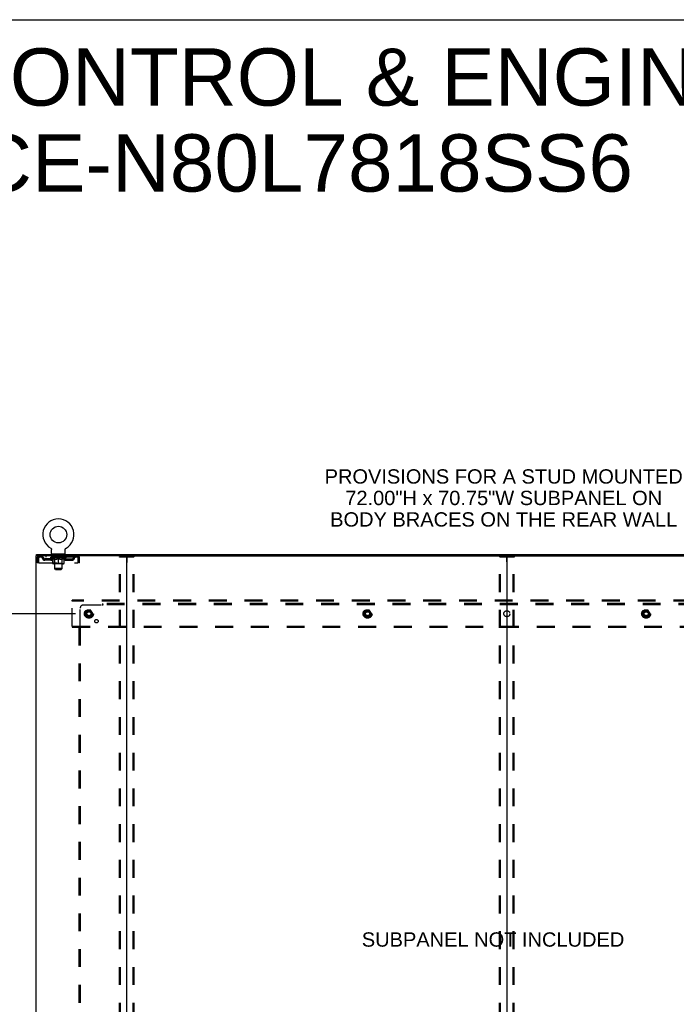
# Model space of a CAD drawing. Header units: inches. Extents: x 0 to 268, y 0 to 174.
# Tile 84 of 85: x 185 to 239, y 92 to 174. Entities that reach past the tile are written whole.
import ezdxf

# ---------------------------------------------------------------- set-up
doc = ezdxf.new("R2010")
doc.units = ezdxf.units.IN
doc.header["$LTSCALE"] = 14.749625
doc.header["$MEASUREMENT"] = 0
doc.linetypes.add('DOT', pattern=[0.2, 0.1, -0.1])
doc.linetypes.add('HIDDEN', pattern=[0.2, 0.1, -0.1])
doc.layers.get('0').update_dxf_attribs({"linetype": 'CONTINUOUS'})
for name, color, linetype in [('DEFAULT_2', 8, 'HIDDEN'), ('DIMENSIONS', 7, 'CONTINUOUS'), ('SUBPANEL', 7, 'CONTINUOUS'), ('WITNESSMARKS', 7, 'CONTINUOUS')]:
    doc.layers.add(name, color=color, linetype=linetype)
doc.styles.get("Standard").update_dxf_attribs({"font": 'arial.ttf'})
doc.dimstyles.new('DIMSTYLE_1', dxfattribs={"dimtxt": 1.183125, "dimasz": 1.5775, "dimexe": 0.09, "dimexo": 0.07, "dimgap": 0.0375, "dimtad": 0, "dimtih": 1, "dimtoh": 1, "dimzin": 4, "dimdsep": 46, "dimtxsty": 'Standard', "dimblk": '_FILLED', "dimblk1": '_FILLED', "dimblk2": '_FILLED', "dimcen": 0.09, "dimadec": 3, "dimazin": 1, "dimtfac": 1, "dimtdec": 3, "dimtofl": 0, "dimtmove": 0, "dimatfit": 3, "dimldrblk": '_FILLED', "dimfxl": 0, "dimtolj": 1, "dimtzin": 4, "dimarcsym": 0})

# ---------------------------------------------------------------- blocks, each defined once
blk = doc.blocks.new('_FILLED')
at = {"color": 0, "linetype": 'ByBlock'}
blk.add_solid([(0, 0), (-1, 0.2), (-1, -0.2)], dxfattribs=at)
blk = doc.blocks.new('*D3')
at = {"layer": 'DIMENSIONS', "color": 2, "linetype": 'Continuous'}
for p, q in [((189.43, 124.462), (178.333, 124.462)), ((179.753, 124.462), (179.753, 92.923)), ((179.753, 54.212), (179.753, 90.556)), ((189.43, 54.212), (178.333, 54.212))]:
    blk.add_line(p, q, dxfattribs=at)
at = {"layer": 'DIMENSIONS', "color": 2, "linetype": 'Continuous', "xscale": 1.5775, "yscale": 1.5775, "zscale": 1.5775}
for p, rotation in [((179.753, 124.462), 90), ((179.753, 54.212), 270)]:
    blk.add_blockref('_FILLED', p, dxfattribs=dict(at, rotation=rotation))
at = {"layer": 'DIMENSIONS', "color": 2, "linetype": 'Continuous', "insert": (179.753, 92.331), "char_height": 1.1831, "width": 4.13434, "attachment_point": 2, "line_spacing_factor": 0.9}
blk.add_mtext('70.25', dxfattribs=at)

msp = doc.modelspace()

# ---------------------------------------------------------------- linework, layer by layer
at = {"color": 7, "linetype": 'Continuous'}
for p, q in [((0, 173.525), (268.175, 173.525)), ((186.212, 129.233), (186.212, 129.337)), ((187.379, 129.875), (187.378, 129.875)), ((187.378, 129.875), (187.383, 129.872)), ((187.381, 129.873), (187.38, 129.874)), ((187.383, 129.872), (187.387, 129.869)), ((187.387, 129.87), (187.391, 129.867)), ((187.391, 129.867), (187.395, 129.864)), ((187.395, 129.864), (187.399, 129.86)), ((187.399, 129.86), (187.403, 129.857)), ((187.403, 129.857), (187.407, 129.854)), ((187.407, 129.854), (187.41, 129.85)), ((187.41, 129.85), (187.414, 129.846)), ((187.414, 129.846), (187.417, 129.843)), ((187.417, 129.843), (187.421, 129.839)), ((187.42, 129.839), (187.424, 129.835)), ((187.423, 129.835), (187.426, 129.83)), ((187.426, 129.831), (187.429, 129.826)), ((187.429, 129.826), (187.432, 129.822)), ((187.432, 129.822), (187.434, 129.817)), ((187.434, 129.817), (187.437, 129.813)), ((187.437, 129.813), (187.439, 129.808)), ((187.439, 129.808), (187.441, 129.804)), ((187.441, 129.804), (187.443, 129.799)), ((187.443, 129.799), (187.444, 129.794)), ((187.444, 129.794), (187.446, 129.789)), ((187.446, 129.789), (187.447, 129.784)), ((187.447, 129.784), (187.448, 129.779)), ((187.448, 129.779), (187.449, 129.774)), ((187.449, 129.774), (187.45, 129.769)), ((187.45, 129.769), (187.45, 129.764)), ((187.451, 129.754), (187.451, 129.75)), ((187.451, 129.436), (187.451, 129.75)), ((187.514, 129.367), (187.514, 129.337)), ((188.514, 129.367), (187.514, 129.367)), ((188.514, 129.367), (188.514, 129.337)), ((188.576, 129.436), (188.576, 129.75)), ((188.577, 129.764), (188.578, 129.769)), ((188.577, 129.759), (188.577, 129.764)), ((188.578, 129.774), (188.579, 129.779)), ((188.578, 129.769), (188.578, 129.774)), ((188.579, 129.779), (188.58, 129.784)), ((188.58, 129.784), (188.582, 129.789)), ((188.582, 129.789), (188.583, 129.794)), ((188.583, 129.794), (188.585, 129.799)), ((188.585, 129.799), (188.587, 129.804)), ((188.587, 129.804), (188.589, 129.808)), ((188.589, 129.808), (188.591, 129.813)), ((188.591, 129.813), (188.593, 129.817)), ((188.593, 129.817), (188.596, 129.822)), ((188.596, 129.822), (188.598, 129.826)), ((188.598, 129.826), (188.601, 129.831)), ((188.601, 129.83), (188.604, 129.835)), ((188.604, 129.835), (188.607, 129.839)), ((188.607, 129.839), (188.61, 129.843)), ((188.61, 129.843), (188.614, 129.846)), ((188.614, 129.846), (188.617, 129.85)), ((188.617, 129.85), (188.621, 129.854)), ((188.621, 129.854), (188.624, 129.857)), ((188.624, 129.857), (188.628, 129.86)), ((188.628, 129.86), (188.632, 129.864)), ((188.632, 129.864), (188.636, 129.867)), ((188.636, 129.867), (188.64, 129.87)), ((188.64, 129.869), (188.645, 129.872)), ((188.64, 129.87), (188.642, 129.87)), ((188.645, 129.872), (188.649, 129.875)), ((188.648, 129.874), (188.646, 129.873)), ((188.649, 129.875), (188.649, 129.875)), ((186.25, 129.233), (186.221, 129.233)), ((193.62, 129.233), (256.45, 129.233)), ((225.035, 129.193), (225.035, 49.481))]:
    msp.add_line(p, q, dxfattribs=at)
at = {"color": 3, "linetype": 'Continuous'}
for p, q in [((186.212, 129.337), (263.858, 129.337)), ((186.16, 129.233), (186.16, 49.441)), ((186.221, 129.233), (186.16, 129.233)), ((193.62, 129.233), (186.25, 129.233)), ((193.66, 49.481), (193.66, 129.193))]:
    msp.add_line(p, q, dxfattribs=at)
at = {"color": 7, "linetype": 'Continuous'}
for points in [[(187.45, 129.764), (187.451, 129.759), (187.451, 129.754)], [(188.576, 129.75), (188.576, 129.754), (188.577, 129.759)], [(188.576, 129.75), (188.576, 129.754), (188.577, 129.759)]]:
    msp.add_lwpolyline(points, dxfattribs=at)
msp.add_circle((188.014, 130.995), 0.688, dxfattribs=at)
for centre, radius, start, end in [((188.014, 130.995), 1.288, 299.50526, 240.49473), ((187.52, 129.436), 0.069, 180, 265), ((188.507, 129.436), 0.069, 275, 360), ((193.7, 129.193), 0.04, 90, 180), ((224.995, 129.193), 0.04, 0, 90), ((225.075, 129.193), 0.04, 90, 180)]:
    msp.add_arc(centre, radius, start, end, dxfattribs=at)
at = {"color": 3, "linetype": 'Continuous'}
msp.add_arc((193.62, 129.193), 0.04, 0, 90, dxfattribs=at)
at = {"layer": 'DEFAULT_2', "color": 8, "linetype": 'HIDDEN'}
for p, q in [((187.378, 129.875), (187.378, 129.875)), ((187.386, 129.87), (187.387, 129.87)), ((187.611, 129.367), (187.611, 129.337)), ((187.649, 129.277), (187.649, 129.357)), ((188.379, 129.277), (188.379, 129.357)), ((188.417, 129.367), (188.417, 129.337)), ((186.264, 129.066), (186.264, 128.67)), ((186.264, 129.066), (186.368, 129.066)), ((186.368, 128.67), (186.264, 128.67)), ((186.368, 129.066), (186.368, 128.67)), ((186.398, 128.67), (186.398, 129.066)), ((186.398, 128.67), (189.63, 128.67)), ((186.431, 129.233), (186.431, 129.129)), ((189.597, 129.129), (186.431, 129.129)), ((186.899, 128.878), (186.899, 128.982)), ((187.382, 128.982), (186.899, 128.982)), ((187.382, 128.878), (186.899, 128.878)), ((186.982, 129.233), (186.982, 129.129)), ((187.149, 128.878), (187.149, 128.982)), ((187.38, 129.082), (187.38, 129.129)), ((187.54, 128.97), (187.38, 129.082)), ((188.647, 129.082), (187.38, 129.082)), ((187.39, 129.122), (187.39, 129.129)), ((187.399, 129.119), (187.399, 129.122)), ((187.399, 129.119), (188.629, 129.119)), ((187.408, 129.119), (187.408, 129.122)), ((187.409, 129.119), (187.409, 129.122)), ((187.419, 129.122), (187.419, 129.129)), ((187.435, 129.119), (187.435, 129.122)), ((187.437, 129.119), (187.437, 129.122)), ((187.465, 129.122), (187.465, 129.129)), ((187.48, 129.119), (187.48, 129.122)), ((187.482, 129.119), (187.482, 129.122)), ((187.687, 129.122), (187.485, 129.122)), ((187.529, 129.122), (187.529, 129.129)), ((187.53, 129.119), (187.53, 129.122)), ((187.531, 129.119), (187.531, 129.122)), ((187.534, 129.119), (187.534, 129.122)), ((187.54, 128.97), (187.55, 128.97)), ((187.541, 129.119), (187.541, 129.122)), ((187.541, 129.119), (187.541, 129.122)), ((187.544, 129.119), (187.544, 129.122)), ((187.548, 129.119), (187.548, 129.123)), ((187.55, 128.607), (187.55, 129.014)), ((187.552, 129.119), (187.552, 129.122)), ((187.566, 129.119), (187.566, 129.122)), ((187.576, 129.129), (187.576, 129.233)), ((187.584, 129.119), (187.584, 129.122)), ((187.585, 129.119), (187.585, 129.124)), ((188.44, 128.57), (187.587, 128.57)), ((187.605, 129.119), (187.605, 129.122)), ((187.607, 129.122), (187.607, 129.129)), ((187.616, 129.119), (187.616, 129.122)), ((187.62, 129.119), (187.62, 129.122)), ((187.63, 129.119), (187.63, 129.122)), ((187.641, 129.119), (187.641, 129.126)), ((187.657, 129.119), (187.657, 129.122)), ((187.719, 129.267), (187.659, 129.267)), ((187.66, 129.119), (187.66, 129.122)), ((187.701, 128.61), (187.661, 128.57)), ((187.687, 129.119), (187.687, 129.122)), ((187.754, 129.122), (187.692, 129.122)), ((187.693, 128.97), (187.872, 128.97)), ((187.697, 129.122), (187.697, 129.129)), ((187.701, 128.61), (187.701, 129.079)), ((188.326, 128.61), (187.701, 128.61)), ((187.704, 129.119), (187.704, 129.122)), ((187.709, 129.119), (187.709, 129.122)), ((187.714, 128.186), (187.714, 129.257)), ((187.715, 129.119), (187.715, 129.127)), ((187.719, 129.119), (187.719, 129.122)), ((187.73, 129.119), (187.73, 129.122)), ((187.754, 129.119), (187.754, 129.122)), ((187.829, 129.122), (187.77, 129.122)), ((187.79, 129.119), (187.79, 129.122)), ((187.797, 129.122), (187.797, 129.129)), ((187.801, 129.119), (187.801, 129.122)), ((187.803, 129.119), (187.803, 129.128)), ((187.806, 129.119), (187.806, 129.122)), ((187.813, 129.119), (187.813, 129.122)), ((187.829, 129.119), (187.829, 129.122)), ((187.909, 129.122), (187.855, 129.122)), ((187.868, 129.119), (187.868, 129.122)), ((187.899, 129.122), (187.977, 129.126)), ((187.904, 129.122), (187.904, 129.129)), ((187.904, 129.129), (187.904, 129.129)), ((187.904, 129.122), (187.904, 129.128)), ((187.904, 129.119), (187.904, 129.122)), ((187.908, 129.119), (187.908, 129.122)), ((187.909, 129.119), (187.909, 129.122)), ((187.91, 129.119), (187.91, 129.122)), ((187.945, 129.122), (188.009, 129.122)), ((187.95, 129.119), (187.95, 129.122)), ((187.956, 129.122), (187.956, 129.125)), ((187.977, 129.122), (187.977, 129.126)), ((187.993, 129.119), (187.993, 129.122)), ((188.011, 129.122), (188.011, 129.122)), ((188.011, 129.119), (188.011, 129.122)), ((188.011, 129.119), (188.011, 129.122)), ((188.014, 129.122), (188.014, 129.129)), ((188.014, 129.129), (188.128, 129.122)), ((188.014, 128.57), (188.014, 129.014)), ((188.016, 129.119), (188.016, 129.122)), ((188.016, 129.119), (188.016, 129.122)), ((188.016, 129.122), (188.016, 129.122)), ((188.035, 129.119), (188.035, 129.122)), ((188.035, 129.122), (188.083, 129.122)), ((188.077, 129.119), (188.077, 129.122)), ((188.118, 129.119), (188.118, 129.122)), ((188.118, 129.119), (188.118, 129.122)), ((188.118, 129.122), (188.173, 129.122)), ((188.119, 129.119), (188.119, 129.122)), ((188.123, 129.129), (188.124, 129.129)), ((188.123, 129.122), (188.123, 129.128)), ((188.123, 129.119), (188.123, 129.122)), ((188.124, 129.122), (188.124, 129.129)), ((188.155, 128.97), (188.335, 128.97)), ((188.16, 129.119), (188.16, 129.122)), ((188.199, 129.119), (188.199, 129.122)), ((188.199, 129.122), (188.258, 129.122)), ((188.214, 129.119), (188.214, 129.122)), ((188.222, 129.119), (188.222, 129.122)), ((188.224, 129.119), (188.224, 129.128)), ((188.227, 129.119), (188.227, 129.122)), ((188.23, 129.122), (188.23, 129.129)), ((188.238, 129.119), (188.238, 129.122)), ((188.274, 129.119), (188.274, 129.122)), ((188.274, 129.122), (188.336, 129.122)), ((188.298, 129.119), (188.298, 129.122)), ((188.369, 129.267), (188.309, 129.267)), ((188.309, 129.119), (188.309, 129.122)), ((188.313, 129.119), (188.313, 129.127)), ((188.314, 128.186), (188.314, 129.257)), ((188.319, 129.119), (188.319, 129.122)), ((188.324, 129.119), (188.324, 129.122)), ((188.326, 128.61), (188.326, 129.079)), ((188.326, 128.61), (188.366, 128.57)), ((188.33, 129.122), (188.33, 129.129)), ((188.341, 129.119), (188.341, 129.122)), ((188.341, 129.122), (188.542, 129.122)), ((188.368, 129.119), (188.368, 129.122)), ((188.371, 129.119), (188.371, 129.122)), ((188.386, 129.119), (188.386, 129.126)), ((188.398, 129.119), (188.398, 129.122)), ((188.407, 129.119), (188.407, 129.122)), ((188.411, 129.119), (188.411, 129.122)), ((188.421, 129.122), (188.421, 129.129)), ((188.422, 129.119), (188.422, 129.122)), ((188.443, 129.119), (188.443, 129.124)), ((188.443, 129.119), (188.443, 129.122)), ((188.451, 129.129), (188.451, 129.233)), ((188.461, 129.119), (188.461, 129.122)), ((188.475, 129.119), (188.475, 129.122)), ((188.477, 128.607), (188.477, 129.014)), ((188.477, 128.97), (188.488, 128.97)), ((188.48, 129.119), (188.48, 129.123)), ((188.483, 129.119), (188.483, 129.122)), ((188.487, 129.119), (188.487, 129.122)), ((188.487, 129.119), (188.487, 129.122)), ((188.488, 128.97), (188.647, 129.082)), ((188.494, 129.119), (188.494, 129.122)), ((188.497, 129.119), (188.497, 129.122)), ((188.497, 129.119), (188.497, 129.122)), ((188.499, 129.122), (188.499, 129.129)), ((188.545, 129.119), (188.545, 129.122)), ((188.548, 129.119), (188.548, 129.122)), ((188.562, 129.122), (188.562, 129.129)), ((188.591, 129.119), (188.591, 129.122)), ((188.593, 129.119), (188.593, 129.122)), ((188.609, 129.122), (188.609, 129.129)), ((188.619, 129.119), (188.619, 129.122)), ((188.62, 129.119), (188.62, 129.122)), ((188.629, 129.119), (188.629, 129.122)), ((188.637, 129.122), (188.637, 129.129)), ((188.645, 128.982), (189.128, 128.982)), ((188.645, 128.878), (189.128, 128.878)), ((188.647, 129.082), (188.647, 129.129)), ((188.878, 128.878), (188.878, 128.982)), ((189.045, 129.233), (189.045, 129.129)), ((189.128, 128.878), (189.128, 128.982)), ((189.597, 129.233), (189.597, 129.129)), ((189.599, 129.232), (189.597, 129.233)), ((189.63, 129.066), (189.63, 128.67)), ((189.66, 128.67), (189.66, 129.066)), ((189.764, 129.066), (189.66, 129.066)), ((189.764, 128.67), (189.66, 128.67)), ((189.764, 128.67), (189.764, 129.066)), ((193.056, 49.554), (193.056, 129.119)), ((193.077, 129.149), (194.242, 129.149)), ((193.129, 49.554), (193.129, 129.119)), ((194.19, 49.554), (194.19, 129.119)), ((194.264, 49.554), (194.264, 129.119)), ((224.431, 49.554), (224.431, 129.119)), ((224.452, 129.149), (225.617, 129.149)), ((224.504, 49.554), (224.504, 129.119)), ((225.565, 49.554), (225.565, 129.119)), ((225.639, 49.554), (225.639, 129.119)), ((187.783, 128.117), (187.714, 128.186)), ((188.314, 128.186), (187.714, 128.186)), ((187.783, 128.117), (188.245, 128.117)), ((188.245, 128.117), (188.314, 128.186)), ((189.16, 125.483), (189.16, 125.587)), ((260.91, 125.587), (189.16, 125.587)), ((189.16, 123.441), (189.16, 125.483)), ((260.91, 125.483), (189.16, 125.483)), ((190.372, 124.734), (190.217, 124.467)), ((190.217, 124.457), (190.372, 124.189)), ((190.689, 124.739), (190.38, 124.739)), ((190.852, 124.467), (190.698, 124.734)), ((190.698, 124.189), (190.852, 124.457)), ((213.372, 124.734), (213.217, 124.467)), ((213.217, 124.457), (213.372, 124.189)), ((213.689, 124.739), (213.38, 124.739)), ((213.852, 124.467), (213.698, 124.734)), ((213.698, 124.189), (213.852, 124.457)), ((236.372, 124.734), (236.217, 124.467)), ((236.217, 124.457), (236.372, 124.189)), ((236.689, 124.739), (236.38, 124.739)), ((236.852, 124.467), (236.698, 124.734)), ((236.698, 124.189), (236.852, 124.457)), ((190.689, 124.184), (190.38, 124.184)), ((213.689, 124.184), (213.38, 124.184)), ((236.689, 124.184), (236.38, 124.184)), ((189.16, 123.441), (189.16, 123.337)), ((189.16, 123.441), (260.91, 123.441)), ((189.16, 123.337), (260.91, 123.337))]:
    msp.add_line(p, q, dxfattribs=at)
for points in [[(186.431, 129.233), (186.428, 129.232), (186.426, 129.228), (186.424, 129.223), (186.421, 129.216), (186.419, 129.207), (186.417, 129.196), (186.414, 129.184), (186.412, 129.17), (186.41, 129.155), (186.407, 129.138), (186.405, 129.121), (186.402, 129.103), (186.4, 129.084), (186.398, 129.066)], [(186.431, 129.129), (186.428, 129.128), (186.426, 129.127), (186.424, 129.125), (186.421, 129.122), (186.419, 129.119), (186.417, 129.115), (186.414, 129.11), (186.412, 129.105), (186.41, 129.099), (186.407, 129.093), (186.405, 129.086), (186.402, 129.08), (186.4, 129.073), (186.398, 129.066)], [(187.7, 128.97), (187.675, 128.975), (187.651, 128.981), (187.626, 128.987), (187.601, 128.995), (187.576, 129.004), (187.55, 129.014)], [(187.55, 129.013), (187.575, 129.003), (187.599, 128.995), (187.623, 128.987), (187.646, 128.981), (187.669, 128.975), (187.693, 128.97)], [(188.014, 129.014), (187.988, 129.004), (187.962, 128.995), (187.937, 128.987), (187.912, 128.981), (187.887, 128.975), (187.863, 128.97)], [(187.872, 128.97), (187.896, 128.975), (187.919, 128.981), (187.942, 128.987), (187.966, 128.995), (187.99, 129.003), (188.014, 129.012)], [(188.165, 128.97), (188.14, 128.975), (188.115, 128.981), (188.09, 128.987), (188.065, 128.995), (188.039, 129.004), (188.014, 129.014)], [(188.014, 129.012), (188.038, 129.003), (188.062, 128.995), (188.085, 128.987), (188.109, 128.981), (188.132, 128.975), (188.155, 128.97)], [(188.477, 129.014), (188.451, 129.004), (188.426, 128.995), (188.401, 128.987), (188.376, 128.98), (188.352, 128.975), (188.327, 128.97)], [(188.335, 128.97), (188.358, 128.975), (188.382, 128.981), (188.405, 128.987), (188.429, 128.995), (188.453, 129.003), (188.477, 129.013)], [(189.606, 129.122), (189.604, 129.125), (189.601, 129.127), (189.599, 129.128), (189.597, 129.129)], [(189.599, 129.232), (189.601, 129.228), (189.604, 129.223), (189.606, 129.216), (189.609, 129.207), (189.611, 129.196), (189.613, 129.184), (189.616, 129.17), (189.618, 129.155), (189.62, 129.138), (189.623, 129.121), (189.625, 129.103), (189.627, 129.084), (189.63, 129.066)], [(189.606, 129.122), (189.609, 129.119), (189.611, 129.115), (189.613, 129.11), (189.616, 129.105), (189.618, 129.099), (189.62, 129.093), (189.623, 129.086), (189.625, 129.08), (189.627, 129.073), (189.63, 129.066)], [(193.056, 129.119), (193.057, 129.127), (193.059, 129.134), (193.062, 129.14), (193.066, 129.145), (193.071, 129.148), (193.077, 129.149)], [(193.151, 129.149), (193.145, 129.148), (193.14, 129.145), (193.136, 129.14), (193.132, 129.134), (193.13, 129.127), (193.129, 129.119)], [(194.19, 129.119), (194.189, 129.127), (194.187, 129.134), (194.184, 129.14), (194.179, 129.145), (194.175, 129.148), (194.169, 129.149)], [(194.242, 129.149), (194.248, 129.148), (194.253, 129.145), (194.257, 129.14), (194.261, 129.134), (194.263, 129.127), (194.264, 129.119)], [(224.431, 129.119), (224.432, 129.127), (224.434, 129.134), (224.437, 129.14), (224.441, 129.145), (224.446, 129.148), (224.452, 129.149)], [(224.526, 129.149), (224.52, 129.148), (224.515, 129.145), (224.511, 129.14), (224.507, 129.134), (224.505, 129.127), (224.504, 129.119)], [(225.565, 129.119), (225.564, 129.127), (225.562, 129.134), (225.559, 129.14), (225.554, 129.145), (225.55, 129.148), (225.544, 129.149)], [(225.617, 129.149), (225.623, 129.148), (225.628, 129.145), (225.632, 129.14), (225.636, 129.134), (225.638, 129.127), (225.639, 129.119)]]:
    msp.add_lwpolyline(points, dxfattribs=at)
for centre, radius in [((190.535, 124.462), 0.372), ((190.535, 124.462), 0.356), ((190.535, 124.462), 0.312), ((190.535, 124.462), 0.204), ((190.535, 124.462), 0.188), ((190.535, 124.462), 0.183), ((190.535, 124.462), 0.165), ((213.535, 124.462), 0.372), ((213.535, 124.462), 0.356), ((213.535, 124.462), 0.312), ((213.535, 124.462), 0.204), ((213.535, 124.462), 0.188), ((213.535, 124.462), 0.183), ((213.535, 124.462), 0.165), ((236.535, 124.462), 0.372), ((236.535, 124.462), 0.356), ((236.535, 124.462), 0.312), ((236.535, 124.462), 0.204), ((236.535, 124.462), 0.188), ((236.535, 124.462), 0.183), ((236.535, 124.462), 0.165)]:
    msp.add_circle(centre, radius, dxfattribs=at)
at = {"layer": 'DEFAULT_2', "color": 8, "linetype": 'DOT'}
for centre in [(190.535, 124.462), (213.535, 124.462), (236.535, 124.462)]:
    msp.add_circle(centre, 0.17, dxfattribs=at)
at = {"layer": 'DEFAULT_2', "color": 8, "linetype": 'HIDDEN'}
for centre, radius, start, end in [((187.52, 129.436), 0.069, 265, 270), ((187.639, 129.357), 0.01, 0, 90), ((188.389, 129.357), 0.01, 90, 180), ((188.507, 129.436), 0.069, 270, 275), ((186.431, 129.066), 0.167, 90, 180), ((186.431, 129.066), 0.063, 90, 180), ((186.61, 129.066), 0.167, 8.07163, 90), ((186.611, 129.066), 0.0625, 7.98631, 90), ((186.899, 129.107), 0.229, 187.98631, 270), ((186.899, 129.107), 0.125, 188.07163, 270), ((187.382, 129.107), 0.125, 270, 351.92837), ((187.382, 129.107), 0.229, 270, 352.01369), ((187.671, 129.066), 0.167, 90, 171.92837), ((187.587, 128.607), 0.0371, 180, 270), ((187.671, 129.066), 0.0625, 90, 172.01369), ((187.659, 129.277), 0.01, 180, 270), ((187.661, 129.079), 0.0398, 0, 90), ((187.704, 129.257), 0.01, 0, 90), ((188.324, 129.257), 0.01, 90, 180), ((188.366, 129.079), 0.0398, 90, 180), ((188.356, 129.066), 0.167, 8.07163, 90), ((188.357, 129.066), 0.0625, 7.98631, 90), ((188.369, 129.277), 0.01, 270, 360), ((188.645, 129.107), 0.229, 187.98631, 270), ((188.44, 128.607), 0.0371, 270, 360), ((188.645, 129.107), 0.125, 188.07163, 270), ((189.128, 129.107), 0.125, 270, 351.92837), ((189.128, 129.107), 0.229, 270, 352.01369), ((189.417, 129.066), 0.167, 90, 171.92837), ((189.417, 129.066), 0.0625, 90, 172.01369), ((189.597, 129.066), 0.167, 0, 90), ((189.597, 129.066), 0.063, 0, 90), ((190.226, 124.462), 0.01, 150.01268, 209.98829), ((190.38, 124.729), 0.01, 90.01235, 149.98915), ((190.689, 124.729), 0.01, 30.01204, 89.98872), ((190.844, 124.462), 0.01, 330.01268, 29.98829), ((213.226, 124.462), 0.01, 150.01268, 209.98829), ((213.38, 124.729), 0.01, 90.01235, 149.98915), ((213.689, 124.729), 0.01, 30.01204, 89.98872), ((213.844, 124.462), 0.01, 330.01268, 29.98829), ((236.226, 124.462), 0.01, 150.01268, 209.98829), ((236.38, 124.729), 0.01, 90.01235, 149.98915), ((236.689, 124.729), 0.01, 30.01204, 89.98872), ((236.844, 124.462), 0.01, 330.01268, 29.98829), ((190.38, 124.194), 0.01, 210.01204, 269.98872), ((190.689, 124.194), 0.01, 270.01235, 329.98915), ((213.38, 124.194), 0.01, 210.01204, 269.98872), ((213.689, 124.194), 0.01, 270.01235, 329.98915), ((236.38, 124.194), 0.01, 210.01204, 269.98872), ((236.689, 124.194), 0.01, 270.01235, 329.98915)]:
    msp.add_arc(centre, radius, start, end, dxfattribs=at)
for centre, major_axis, ratio, start_param, end_param in [((188.014, 129.129), (0.633, 0.007), 0.05963, 2.96643, 3.140963), ((187.361, 129.117), (0.198, 0), 0.060556, 0.430652, 1.470503), ((188.014, 129.129), (0.633, 0), 0.060556, -3.141593, -2.96706), ((187.361, 129.11), (0.198, 0.002), 0.05963, 1.376596, 1.469874), ((188.014, 129.129), (0.633, 0.013), 0.05688, 2.791345, 2.965878), ((187.336, 129.117), (0.198, 0.002), 0.05963, 0.25549, 1.295341), ((187.405, 129.117), (0.198, -0.002), 0.05963, 0.605815, 1.645666), ((188.014, 129.129), (0.633, -0.007), 0.05963, -2.96643, -2.791898), ((187.405, 129.11), (0.198, 0), 0.060556, 1.551758, 1.645036), ((187.336, 129.11), (0.198, 0.004), 0.05688, 1.20151, 1.294789), ((187.406, 129.112), (0.164, 0.002), 0.05963, 1.065228, 1.614276), ((187.386, 129.112), (0.164, 0.003), 0.05688, 0.890143, 1.43919), ((187.444, 129.112), (0.164, 0), 0.060556, 1.240391, 1.789438), ((188.014, 129.129), (0.633, 0.019), 0.052395, 2.616403, 2.790936), ((187.333, 129.117), (0.198, 0.004), 0.05688, 0.080405, 1.120256), ((187.467, 129.117), (0.198, -0.004), 0.05688, 0.7809, 1.820751), ((188.014, 129.129), (0.633, -0.013), 0.05688, -2.791345, -2.616812), ((187.467, 129.11), (0.198, -0.002), 0.05963, 1.72692, 1.820198), ((187.333, 129.11), (0.198, 0.006), 0.052395, 1.026568, 1.119847), ((187.386, 129.112), (0.164, 0.005), 0.052395, 0.715201, 1.264248), ((187.5, 129.112), (0.164, -0.002), 0.05963, 1.415553, 1.9646), ((188.014, 129.129), (0.633, 0.025), 0.046319, 2.441654, 2.616187), ((187.547, 129.117), (0.198, -0.006), 0.052395, 0.955842, 1.995693), ((188.014, 129.129), (0.633, -0.019), 0.052395, -2.616403, -2.44187), ((187.35, 129.117), (0.198, 0.006), 0.052395, -0.094537, 0.945314), ((187.547, 129.11), (0.198, -0.004), 0.05688, 1.902006, 1.995284), ((187.35, 129.11), (0.198, 0.008), 0.046319, 0.851819, 0.945098), ((187.404, 129.112), (0.164, 0.006), 0.046319, 0.540452, 1.089499), ((187.571, 129.112), (0.164, -0.003), 0.05688, 1.590638, 2.139686), ((188.014, 129.129), (0.633, 0.029), 0.038841, 2.267123, 2.441656), ((187.64, 129.117), (0.198, -0.008), 0.046319, 1.130591, 2.170442), ((187.387, 129.117), (0.198, 0.008), 0.046319, -0.269286, 0.770565), ((188.014, 129.129), (0.633, -0.025), 0.046319, -2.441654, -2.267121), ((187.64, 129.11), (0.198, -0.006), 0.052395, 2.076947, 2.170226), ((187.387, 129.11), (0.198, 0.009), 0.038841, 0.677289, 0.770567), ((187.441, 129.112), (0.164, 0.008), 0.038841, 0.365921, 0.914969), ((187.655, 129.112), (0.164, -0.005), 0.052395, 1.76558, 2.314627), ((188.014, 129.129), (0.633, 0.033), 0.030195, 2.09281, 2.267343), ((187.745, 129.117), (0.198, -0.009), 0.038841, 1.305122, 2.344973), ((187.443, 129.117), (0.198, 0.009), 0.038841, -0.443817, 0.596034), ((188.014, 129.129), (0.633, -0.029), 0.038841, -2.267123, -2.092591), ((187.745, 129.11), (0.198, -0.008), 0.046319, 2.251696, 2.344975), ((187.443, 129.11), (0.198, 0.01), 0.030195, 0.502975, 0.596254), ((187.495, 129.112), (0.164, 0.009), 0.030195, 0.191608, 0.740655), ((187.751, 129.112), (0.164, -0.006), 0.046319, 1.940329, 2.489376), ((187.516, 129.117), (0.198, 0.01), 0.030195, -0.61813, 0.421721), ((188.014, 129.129), (0.633, 0.036), 0.020645, 1.918687, 2.09322), ((187.858, 129.117), (0.198, -0.01), 0.030195, 1.479435, 2.519286), ((188.014, 129.129), (0.633, -0.033), 0.030195, -2.09281, -1.918277), ((187.858, 129.11), (0.198, -0.009), 0.038841, 2.426227, 2.519505), ((187.516, 129.11), (0.198, 0.011), 0.020645, 0.328852, 0.422131), ((187.565, 129.112), (0.164, 0.009), 0.020645, 0.017485, 0.566532), ((187.854, 129.112), (0.164, -0.008), 0.038841, 2.11486, 2.663907), ((187.605, 129.117), (0.198, 0.011), 0.020645, -0.792253, 0.247598), ((188.014, 129.129), (0.633, 0.038), 0.010478, 1.744704, 1.919237), ((187.976, 129.117), (0.198, -0.011), 0.020645, 1.653558, 2.693409), ((188.014, 129.129), (0.633, -0.036), 0.020645, -1.918687, -1.744154), ((187.976, 129.11), (0.198, -0.01), 0.030195, 2.60054, 2.693819), ((187.605, 129.11), (0.198, 0.012), 0.010478, 0.154869, 0.248148), ((187.649, 129.112), (0.164, 0.01), 0.010478, 6.126688, 6.675735), ((187.963, 129.112), (0.164, -0.009), 0.030195, 2.289173, 2.83822), ((187.706, 129.117), (0.198, 0.012), 0.010478, -0.966236, -0.000846), ((188.094, 129.117), (0.198, -0.012), 0.010478, 1.827541, 2.867392), ((188.014, 129.129), (0.633, -0.038), 0.010478, -1.744704, -1.570171), ((188.094, 129.11), (0.198, -0.011), 0.020645, 2.774664, 2.867942), ((188.072, 129.112), (0.164, -0.009), 0.020645, 2.463296, 3.012344), ((187.933, 129.117), (0.198, 0.012), 0.010478, 0.274201, 1.314052), ((187.847, 129.112), (0.164, 0.01), 0.010478, -0.000298, 0.504314), ((187.817, 129.11), (0.198, 0.012), 0.010478, 0.192946, 0.399283), ((188.014, 129.129), (0.633, 0.038), 0.010478, -1.578586, -1.396888), ((188.211, 129.11), (0.198, -0.012), 0.010478, 2.948646, 3.041925), ((188.181, 129.112), (0.164, -0.01), 0.010478, 2.637279, 3.142076), ((188.052, 129.117), (0.198, 0.011), 0.020645, 0.448184, 1.488034), ((187.955, 129.112), (0.164, 0.009), 0.020645, 0.129249, 0.678296), ((187.933, 129.11), (0.198, 0.011), 0.020645, 0.273651, 0.366929), ((188.321, 129.117), (0.198, -0.012), 0.010478, -3.140747, -2.175357), ((188.014, 129.129), (0.633, 0.036), 0.020645, -1.397439, -1.222906), ((188.014, 129.129), (0.633, -0.038), 0.010478, 1.222355, 1.396888), ((188.17, 129.117), (0.198, 0.01), 0.030195, 0.622307, 1.662158), ((188.065, 129.112), (0.164, 0.009), 0.030195, 0.303372, 0.852419), ((188.378, 129.112), (0.164, -0.01), 0.010478, 2.749043, 3.29809), ((188.422, 129.117), (0.198, -0.011), 0.020645, 2.893995, 3.933846), ((188.052, 129.11), (0.198, 0.01), 0.030195, 0.447774, 0.541052), ((188.422, 129.11), (0.198, -0.012), 0.010478, 2.893445, 2.986723), ((188.014, 129.129), (0.633, 0.033), 0.030195, -1.223315, -1.048783), ((188.014, 129.129), (0.633, -0.036), 0.020645, 1.048373, 1.222906), ((188.283, 129.117), (0.198, 0.009), 0.038841, 0.79662, 1.836471), ((188.173, 129.112), (0.164, 0.008), 0.038841, 0.477686, 1.026733), ((188.462, 129.112), (0.164, -0.009), 0.020645, 2.57506, 3.124108), ((188.511, 129.117), (0.198, -0.01), 0.030195, 2.719872, 3.759723), ((188.387, 129.117), (0.198, 0.008), 0.046319, 0.971151, 2.011002), ((188.17, 129.11), (0.198, 0.009), 0.038841, 0.622087, 0.715366), ((188.511, 129.11), (0.198, -0.011), 0.020645, 2.719462, 2.812741), ((188.014, 129.129), (0.633, 0.029), 0.038841, -1.049002, -0.874469), ((188.014, 129.129), (0.633, -0.033), 0.030195, 0.87425, 1.048783), ((188.277, 129.112), (0.164, 0.006), 0.046319, 0.652216, 1.201263), ((188.481, 129.117), (0.198, 0.006), 0.052395, 1.1459, 2.185751), ((188.532, 129.112), (0.164, -0.009), 0.030195, 2.400937, 2.949985), ((188.585, 129.117), (0.198, -0.009), 0.038841, 2.545558, 3.585409), ((188.372, 129.112), (0.164, 0.005), 0.052395, 0.826965, 1.376012), ((188.283, 129.11), (0.198, 0.008), 0.046319, 0.796618, 0.889896), ((188.585, 129.11), (0.198, -0.01), 0.030195, 2.545339, 2.638617), ((188.56, 129.117), (0.198, 0.004), 0.05688, 1.320842, 2.360692), ((188.014, 129.129), (0.633, 0.025), 0.046319, -0.874471, -0.699939), ((188.014, 129.129), (0.633, -0.029), 0.038841, 0.699936, 0.874469), ((188.641, 129.117), (0.198, -0.008), 0.046319, 2.371028, 3.410879), ((188.587, 129.112), (0.164, -0.008), 0.038841, 2.226624, 2.775671), ((188.623, 129.117), (0.198, 0.002), 0.05963, 1.495927, 2.535778), ((188.457, 129.112), (0.164, 0.003), 0.05688, 1.001907, 1.550954), ((188.678, 129.117), (0.198, -0.006), 0.052395, 2.196279, 3.23613), ((188.387, 129.11), (0.198, 0.006), 0.052395, 0.971367, 1.064645), ((188.623, 129.112), (0.164, -0.006), 0.046319, 2.052093, 2.601141), ((188.667, 129.117), (0.198, 0), 0.060556, 1.671089, 2.71094), ((188.641, 129.11), (0.198, -0.009), 0.038841, 2.371026, 2.464304), ((188.695, 129.117), (0.198, -0.004), 0.05688, 2.021337, 3.061188), ((188.014, 129.129), (0.633, 0.019), 0.052395, -0.699723, -0.52519), ((188.014, 129.129), (0.633, -0.025), 0.046319, 0.525406, 0.699939), ((188.691, 129.117), (0.198, -0.002), 0.05963, 1.846251, 2.886102), ((188.528, 129.112), (0.164, 0.002), 0.05963, 1.176993, 1.72604), ((188.642, 129.112), (0.164, -0.005), 0.052395, 1.877344, 2.426392), ((188.583, 129.112), (0.164, 0), 0.060556, 1.352155, 1.901202), ((188.641, 129.112), (0.164, -0.003), 0.05688, 1.702402, 2.25145), ((188.621, 129.112), (0.164, -0.002), 0.05963, 1.527317, 2.076364), ((188.481, 129.11), (0.198, 0.004), 0.05688, 1.146309, 1.239587), ((188.678, 129.11), (0.198, -0.008), 0.046319, 2.196495, 2.289773), ((188.014, 129.129), (0.633, 0.013), 0.05688, -0.524781, -0.350248), ((188.014, 129.129), (0.633, -0.019), 0.052395, 0.350657, 0.52519), ((188.56, 129.11), (0.198, 0.002), 0.05963, 1.321394, 1.414673), ((188.695, 129.11), (0.198, -0.006), 0.052395, 2.021746, 2.115024), ((188.014, 129.129), (0.633, 0.007), 0.05963, -0.349695, -0.175162), ((188.014, 129.129), (0.633, -0.013), 0.05688, 0.175715, 0.350248), ((188.623, 129.11), (0.198, 0), 0.060556, 1.496556, 1.589835), ((188.691, 129.11), (0.198, -0.004), 0.05688, 1.846804, 1.940083), ((188.667, 129.11), (0.198, -0.002), 0.05963, 1.671719, 1.764997), ((188.014, 129.129), (0.633, 0), 0.060556, -0.174533, 0), ((188.014, 129.129), (0.633, -0.007), 0.05963, 0.000629, 0.175162)]:
    msp.add_ellipse(centre, major_axis=major_axis, ratio=ratio, start_param=start_param, end_param=end_param, dxfattribs=at)
at = {"layer": 'SUBPANEL', "color": 8, "linetype": 'HIDDEN'}
for p, q in [((191.691, 125.14), (191.691, 125.305)), ((258.378, 125.305), (191.691, 125.305)), ((195.816, 125.18), (195.816, 125.305)), ((189.816, 123.341), (189.816, 124.93)), ((190.066, 125.18), (191.656, 125.18)), ((191.674, 125.199), (191.667, 125.192)), ((258.378, 125.18), (191.691, 125.18)), ((189.691, 123.305), (189.691, 55.368)), ((189.691, 123.305), (189.857, 123.305)), ((189.816, 123.305), (189.816, 55.368)), ((189.816, 119.18), (189.691, 119.18))]:
    msp.add_line(p, q, dxfattribs=at)
for points in [[(191.667, 125.192), (191.665, 125.19), (191.663, 125.188), (191.661, 125.186), (191.659, 125.184), (191.657, 125.182), (191.656, 125.18)], [(191.665, 125.167), (191.664, 125.169), (191.662, 125.172), (191.66, 125.174), (191.659, 125.176), (191.657, 125.179), (191.656, 125.18)], [(191.691, 125.14), (191.689, 125.14), (191.687, 125.141), (191.685, 125.142), (191.684, 125.143), (191.682, 125.144), (191.68, 125.146), (191.679, 125.147), (191.677, 125.149), (191.675, 125.151), (191.674, 125.153), (191.673, 125.155), (191.671, 125.157), (191.67, 125.159), (191.668, 125.162), (191.665, 125.167)], [(191.691, 125.219), (191.689, 125.216), (191.687, 125.214), (191.686, 125.212), (191.684, 125.21), (191.682, 125.208), (191.681, 125.206), (191.679, 125.204), (191.677, 125.202), (191.676, 125.201), (191.674, 125.199)], [(189.777, 123.305), (189.78, 123.307), (189.782, 123.309), (189.784, 123.311), (189.787, 123.312), (189.789, 123.314), (189.79, 123.316), (189.792, 123.317), (189.794, 123.319), (189.796, 123.321), (189.797, 123.322), (189.802, 123.328)], [(189.802, 123.328), (189.804, 123.33), (189.806, 123.332), (189.808, 123.334), (189.81, 123.336), (189.812, 123.337), (189.814, 123.339), (189.816, 123.341)], [(189.835, 123.328), (189.83, 123.331), (189.827, 123.333), (189.825, 123.334), (189.822, 123.336), (189.82, 123.338), (189.818, 123.339), (189.816, 123.341)], [(189.857, 123.305), (189.856, 123.307), (189.855, 123.309), (189.854, 123.311), (189.853, 123.313), (189.852, 123.314), (189.851, 123.316), (189.849, 123.318), (189.847, 123.319), (189.845, 123.321), (189.844, 123.322), (189.842, 123.324), (189.839, 123.325), (189.837, 123.327), (189.835, 123.328)]]:
    msp.add_lwpolyline(points, dxfattribs=at)
for centre, radius in [((190.535, 124.462), 0.25), ((213.535, 124.462), 0.25), ((225.035, 124.462), 0.25), ((236.535, 124.462), 0.25), ((191.153, 123.843), 0.141)]:
    msp.add_circle(centre, radius, dxfattribs=at)
msp.add_arc((190.066, 124.93), 0.25, 90, 180, dxfattribs=at)
at = {"layer": 'WITNESSMARKS', "color": 40, "linetype": 'Continuous'}
for p, q in [((193.597, 129.108), (193.722, 129.108)), ((193.597, 129.045), (193.722, 129.045)), ((193.597, 128.983), (193.722, 128.983)), ((193.597, 128.92), (193.722, 128.92)), ((193.597, 128.858), (193.722, 128.858)), ((193.597, 128.733), (193.722, 128.733)), ((224.972, 129.108), (225.097, 129.108)), ((224.972, 129.045), (225.097, 129.045)), ((224.972, 128.983), (225.097, 128.983)), ((224.972, 128.92), (225.097, 128.92)), ((224.972, 128.795), (225.097, 128.795))]:
    msp.add_line(p, q, dxfattribs=at)

# ---------------------------------------------------------------- texts
at = {"layer": 'DIMENSIONS', "color": 2, "linetype": 'Continuous', "attachment_point": 2, "line_spacing_factor": 0.9}
for s, insert, char_height, width in [('SAGINAW CONTROL & ENGINEERING\\PSCE-N80L7818SS6', (206.046, 171.158), 4.7325, 119.52641), ('PROVISIONS FOR A STUD MOUNTED\\P72.00"H x 70.75"W SUBPANEL ON\\PBODY BRACES ON THE REAR WALL', (224.775, 136.389), 1.18312, 29.50775), ('SUBPANEL NOT INCLUDED', (223.895, 98.141), 1.18312, 21.63491)]:
    msp.add_mtext(s, dxfattribs=dict(at, insert=insert, char_height=char_height, width=width))

# ---------------------------------------------------------------- dimensions: what is measured, and where the dimension line sits
at = {"layer": 'DIMENSIONS', "color": 2, "linetype": 'Continuous'}
dim = msp.add_linear_dim(base=(179.753, 124.462), p1=(189.5, 54.212), p2=(189.5, 124.462), angle=90, dimstyle='DIMSTYLE_1', dxfattribs=at)
dim.commit()
dim.dimension.update_dxf_attribs({"geometry": '*D3', "text_midpoint": (179.757, 91.733), "dimtype": 160})

doc.saveas('drawing.dxf')
